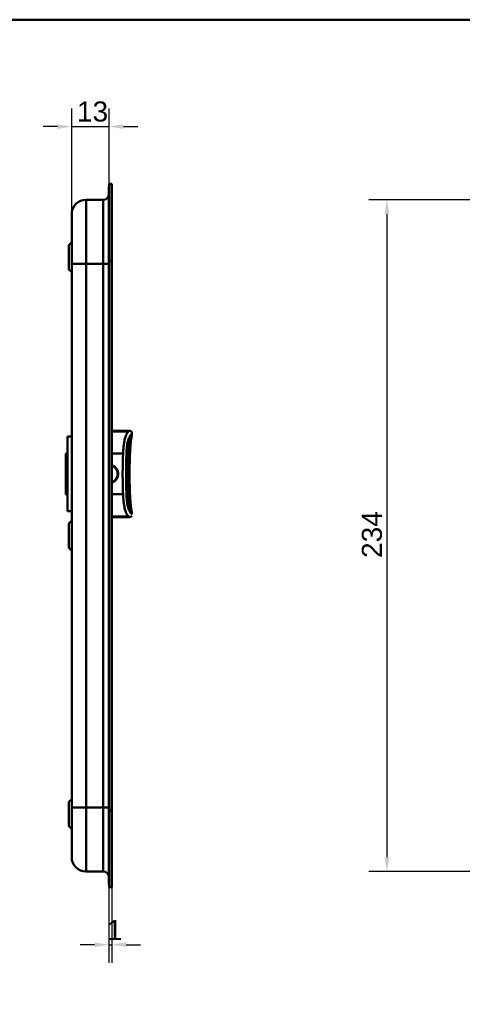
# Model space of a CAD drawing. Header units: millimetres. Extents: x 20 to 833, y 20 to 574.
# Tile 11 of 12: x 375 to 530, y 231 to 574. Entities that reach past the tile are written whole.
import ezdxf

# ---------------------------------------------------------------- set-up
doc = ezdxf.new("R2010")
doc.units = ezdxf.units.MM
doc.header["$LTSCALE"] = 2
for name, color, linetype, lineweight in [('Bemaßungen(DIN)', 7, 'Continuous', 25), ('Sichtbare Kanten(DIN)', 7, 'Continuous', 50), ('Sichtbare tangentiale Kanten(DIN)', 7, 'Continuous', 50), ('Skizziergeometrie(DIN)', 7, 'Continuous', 50)]:
    doc.layers.add(name, color=color, linetype=linetype, lineweight=lineweight)
doc.styles.add('STANDARD-DIN~0', font='arial.ttf')
doc.dimstyles.new('CAD-LAN', dxfattribs={"dimscale": 2, "dimtxt": 3.5, "dimasz": 2.5, "dimexe": 3.175, "dimexo": 0, "dimgap": 0.8, "dimtad": 1, "dimrnd": 1e-08, "dimtxsty": 'STANDARD-DIN~0', "dimcen": 0.09, "dimdle": 10, "dimclrd": 250, "dimclre": 250, "dimclrt": 250, "dimadec": 0, "dimazin": 2, "dimtfac": 1, "dimtmove": 0, "dimatfit": 3, "dimfxl": 1, "dimtolj": 1, "dimtzin": 0, "dimlwd": 25, "dimlwe": 25, "dimarcsym": 0})

# ---------------------------------------------------------------- blocks, each defined once
blk = doc.blocks.new('Ränder Standardrahmen')
at = {"layer": 'Skizziergeometrie(DIN)', "flags": 128}
blk.add_lwpolyline([(10, 10), (10, 287), (410, 287), (410, 10), (10, 10)], dxfattribs=at)
blk = doc.blocks.new('*D12')
at = {"layer": 'Bemaßungen(DIN)', "color": 250, "linetype": 'Continuous', "lineweight": 25, "true_color": 0x3f3f3f, "transparency": 16777216}
for p, q in [((571.39, 511.26), (497.04, 511.26)), ((503.39, 506.26), (503.39, 282.26)), ((571.39, 277.26), (497.04, 277.26))]:
    blk.add_line(p, q, dxfattribs=at)
at = {"layer": 'Bemaßungen(DIN)', "color": 250, "linetype": 'Continuous', "true_color": 0x3f3f3f, "transparency": 16777216}
for points in [[(502.56, 506.26), (504.22, 506.26), (503.39, 511.26)], [(502.56, 282.26), (504.22, 282.26), (503.39, 277.26)]]:
    blk.add_solid(points, dxfattribs=at)
at = {"layer": 'Defpoints', "color": 0, "linetype": 'Continuous', "transparency": 16777216}
for p in [(571.39, 511.26), (503.39, 277.26), (571.39, 277.26)]:
    blk.add_point(p, dxfattribs=at)
at = {"layer": 'Bemaßungen(DIN)', "color": 250, "linetype": 'Continuous', "lineweight": 25, "true_color": 0x3f3f3f, "transparency": 16777216, "insert": (494.64, 386.48), "char_height": 7, "attachment_point": 1, "rotation": 90, "style": 'STANDARD-DIN~0'}
blk.add_mtext('\\A1;234', dxfattribs=at)
blk = doc.blocks.new('*D21')
at = {"layer": 'Bemaßungen(DIN)', "color": 250, "linetype": 'Continuous', "lineweight": 25, "true_color": 0x3f3f3f, "transparency": 16777216}
for p, q in [((406.48, 272.76), (406.48, 245.41)), ((407.48, 271.76), (407.48, 245.41)), ((401.48, 251.76), (396.48, 251.76)), ((406.48, 251.76), (407.48, 251.76)), ((412.48, 251.76), (417.48, 251.76))]:
    blk.add_line(p, q, dxfattribs=at)
at = {"layer": 'Bemaßungen(DIN)', "color": 250, "linetype": 'Continuous', "true_color": 0x3f3f3f, "transparency": 16777216}
for points in [[(401.48, 252.6), (401.48, 250.93), (406.48, 251.76)], [(412.48, 252.6), (412.48, 250.93), (407.48, 251.76)]]:
    blk.add_solid(points, dxfattribs=at)
at = {"layer": 'Defpoints', "color": 0, "linetype": 'Continuous', "transparency": 16777216}
for p in [(406.48, 272.76), (407.48, 271.76), (407.48, 251.76)]:
    blk.add_point(p, dxfattribs=at)
at = {"layer": 'Bemaßungen(DIN)', "color": 250, "linetype": 'Continuous', "lineweight": 25, "true_color": 0x3f3f3f, "transparency": 16777216, "insert": (405.69, 260.39), "char_height": 7, "attachment_point": 1, "style": 'STANDARD-DIN~0'}
blk.add_mtext('\\A1;1', dxfattribs=at)
blk = doc.blocks.new('*D22')
at = {"layer": 'Bemaßungen(DIN)', "color": 250, "linetype": 'Continuous', "lineweight": 25, "true_color": 0x3f3f3f, "transparency": 16777216}
for p, q in [((393.48, 506.26), (393.48, 543.11)), ((406.51, 516.76), (406.51, 543.11)), ((388.48, 536.76), (383.48, 536.76)), ((393.48, 536.76), (406.51, 536.76)), ((411.51, 536.76), (416.51, 536.76))]:
    blk.add_line(p, q, dxfattribs=at)
at = {"layer": 'Bemaßungen(DIN)', "color": 250, "linetype": 'Continuous', "true_color": 0x3f3f3f, "transparency": 16777216}
for points in [[(388.48, 537.6), (388.48, 535.93), (393.48, 536.76)], [(411.51, 537.6), (411.51, 535.93), (406.51, 536.76)]]:
    blk.add_solid(points, dxfattribs=at)
at = {"layer": 'Defpoints', "color": 0, "linetype": 'Continuous', "transparency": 16777216}
for p in [(406.51, 536.76), (406.51, 516.76), (393.48, 506.26)]:
    blk.add_point(p, dxfattribs=at)
at = {"layer": 'Bemaßungen(DIN)', "color": 250, "linetype": 'Continuous', "lineweight": 25, "true_color": 0x3f3f3f, "transparency": 16777216, "insert": (395.31, 545.52), "char_height": 7, "attachment_point": 1, "style": 'STANDARD-DIN~0'}
blk.add_mtext('\\A1;13', dxfattribs=at)

msp = doc.modelspace()

# ---------------------------------------------------------------- linework, layer by layer
at = {"layer": 'Sichtbare Kanten(DIN)'}
for p, q in [((406.4788, 489.9781), (406.4788, 515.7626)), ((406.5088, 515.7626), (406.4788, 515.7626)), ((406.5088, 489.9781), (406.5088, 516.7626)), ((407.4788, 516.7626), (406.5088, 516.7626)), ((407.4788, 516.7626), (407.4788, 489.9781)), ((404.4788, 511.2624), (398.4788, 511.2624)), ((392.4788, 495.5124), (393.4788, 496.5124)), ((392.4788, 487.0124), (392.4788, 495.5124)), ((393.4788, 488.9781), (393.4788, 299.5467)), ((406.4788, 298.5467), (406.4788, 489.9781)), ((406.5088, 298.5468), (406.5088, 489.9781)), ((407.4788, 489.9781), (407.4788, 298.5468)), ((392.4788, 487.0124), (393.4788, 486.0124)), ((391.9788, 428.7624), (391.9788, 402.7624)), ((391.9788, 428.7624), (393.4788, 428.7624)), ((413.4882, 430.7593), (407.4788, 430.7593)), ((413.4883, 430.759), (413.4883, 430.759)), ((414.478, 429.7691), (414.478, 429.769)), ((414.4781, 429.3095), (414.4781, 429.3094)), ((414.4782, 429.7693), (414.4782, 429.3115)), ((413.1459, 425.8216), (413.1459, 425.8219)), ((391.4788, 422.7624), (391.9788, 423.2624)), ((391.4788, 422.7624), (391.4788, 408.7624)), ((391.4788, 408.7624), (391.9788, 408.2624)), ((413.1463, 405.694), (413.1462, 405.6944)), ((391.9788, 402.7624), (393.4788, 402.7624)), ((414.4782, 402.2068), (414.4782, 401.7492)), ((392.4788, 398.5124), (393.4788, 399.5124)), ((392.4788, 390.0124), (392.4788, 398.5124)), ((413.4883, 400.759), (407.4788, 400.759)), ((392.4788, 390.0124), (393.4788, 389.0124)), ((392.4788, 301.5124), (393.4788, 302.5124)), ((392.4788, 293.0124), (392.4788, 301.5124)), ((406.4788, 272.7623), (406.4788, 298.5467)), ((406.5088, 271.7623), (406.5088, 298.5468)), ((407.4788, 298.5468), (407.4788, 271.7623)), ((392.4788, 293.0124), (393.4788, 292.0124)), ((404.4788, 277.2624), (398.4788, 277.2624)), ((406.4788, 272.7623), (406.5088, 272.7623)), ((407.4788, 271.7623), (406.5088, 271.7623))]:
    msp.add_line(p, q, dxfattribs=at)
for points, degree in [([(393.4788, 506.2624), (393.4788, 509.0238), (395.7174, 511.2624), (398.4788, 511.2624)], 3), ([(406.4788, 513.2618), (406.4785, 512.1575), (405.5832, 511.2624), (404.4788, 511.2624)], 3), ([(413.4882, 430.7593), (413.4882, 430.7593), (413.4882, 430.7593), (413.4882, 430.7593), (413.4882, 430.7593), (413.4883, 430.7593)], 5), ([(414.4285, 428.9866), (414.4286, 428.9869), (414.4287, 428.9873), (414.4288, 428.9877), (414.4289, 428.988), (414.429, 428.9884)], 5), ([(414.4782, 429.7692), (414.4782, 429.7693), (414.4782, 429.7693), (414.4782, 429.7693), (414.4782, 429.7694), (414.4782, 429.7694)], 5), ([(414.4782, 429.3115), (414.4782, 429.3115), (414.4782, 429.3115), (414.4782, 429.3115), (414.4782, 429.3114), (414.4782, 429.3114)], 5), ([(413.929, 425.0623), (413.8666, 424.1579), (413.8134, 423.1708), (413.7693, 422.1173), (413.7344, 421.0136), (413.7086, 419.8758)], 5), ([(413.7084, 411.6503), (413.7342, 410.5084), (413.7693, 409.4007), (413.8135, 408.3436), (413.867, 407.3534), (413.9296, 406.4465)], 5), ([(414.429, 402.53), (414.4289, 402.5303), (414.4288, 402.5307), (414.4287, 402.531), (414.4286, 402.5314), (414.4285, 402.5318)], 5), ([(414.4781, 402.2087), (414.4781, 402.2087), (414.4781, 402.2087), (414.4781, 402.2086)], 3), ([(414.4782, 402.207), (414.4782, 402.2069), (414.4782, 402.2069), (414.4782, 402.2069), (414.4782, 402.2068), (414.4782, 402.2068)], 5), ([(408.2697, 400.759), (408.2048, 400.759), (408.1393, 400.759), (408.0733, 400.759), (408.0067, 400.759), (407.9396, 400.759)], 5), ([(413.4881, 400.7591), (413.4881, 400.7591), (413.488, 400.7591), (413.488, 400.7591)], 3), ([(413.9667, 400.7907), (413.5823, 400.7057), (413.6479, 400.7579), (413.4933, 400.759)], 3), ([(398.4788, 277.2624), (395.7174, 277.2624), (393.4788, 279.501), (393.4788, 282.2624)], 3), ([(406.4788, 275.2624), (406.4788, 276.367), (405.5834, 277.2624), (404.4788, 277.2624)], 3)]:
    msp.add_open_spline(points, degree=degree, dxfattribs=at)
for points, knots in [([(393.4788, 506.2624), (393.4788, 506.2624), (393.4788, 506.2624), (393.4788, 506.2624), (393.4788, 506.2624), (393.4788, 506.2621), (393.4788, 506.2531), (393.4788, 506.2484), (393.4788, 506.2412), (393.4788, 506.2305), (393.4788, 506.22), (393.4788, 506.2065), (393.4788, 506.188), (393.4788, 506.1876), (393.4788, 506.1872), (393.4788, 506.1867), (393.4788, 506.1491), (393.4788, 506.0949), (393.4788, 506.0165), (393.4788, 506.0154), (393.4788, 506.0142), (393.4788, 506.013), (393.4788, 505.9333), (393.4788, 505.8296), (393.4788, 505.6955), (393.4788, 505.6943), (393.4788, 505.6931), (393.4788, 505.6919), (393.4788, 505.5558), (393.4788, 505.3881), (393.4788, 505.1882), (393.4788, 505.1871), (393.4788, 505.1859), (393.4788, 505.1847), (393.4788, 504.9828), (393.4788, 504.7443), (393.4788, 504.4722), (393.4788, 504.2008), (393.4788, 503.8924), (393.4788, 503.551), (393.4788, 503.2105), (393.4788, 502.8338), (393.4788, 502.4271), (393.4788, 502.022), (393.4788, 501.5822), (393.4788, 501.1172), (393.4788, 500.6531), (393.4788, 500.158), (393.4788, 499.6424), (393.4788, 499.1296), (393.4788, 498.5901), (393.4788, 498.0377), (393.4788, 497.4855), (393.4788, 496.9121), (393.4788, 496.3319), (393.4788, 496.3277), (393.4788, 496.3234), (393.4788, 496.3191), (393.4788, 495.7398), (393.4788, 495.1478), (393.4788, 494.5533), (393.4788, 494.5447), (393.4788, 494.5362), (393.4788, 494.5276), (393.4788, 493.9299), (393.4788, 493.3275), (393.4788, 492.7013), (393.4788, 492.6939), (393.4788, 492.6865), (393.4788, 492.6791), (393.4788, 492.3677), (393.4788, 492.0659), (393.4788, 491.757), (393.4788, 491.4393), (393.4788, 491.1233), (393.4788, 490.808), (393.4788, 490.1963), (393.4788, 489.5864), (393.4788, 488.9781)], [0, 0, 0, 0, 0.00753249, 0.00753249, 0.00753249, 0.18362067, 0.18362067, 0.18362067, 0.27627876, 0.27627876, 0.27627876, 0.36651363, 0.36651363, 0.36651363, 0.36862725, 0.36862725, 0.36862725, 0.55006328, 0.55006328, 0.55006328, 0.55279107, 0.55279107, 0.55279107, 0.73546439, 0.73546439, 0.73546439, 0.73708859, 0.73708859, 0.73708859, 0.92172424, 0.92172424, 0.92172424, 0.92280363, 0.92280363, 0.92280363, 1.10897725, 1.10897725, 1.10897725, 1.29469292, 1.29469292, 1.29469292, 1.47991699, 1.47991699, 1.47991699, 1.6643958, 1.6643958, 1.6643958, 1.84853346, 1.84853346, 1.84853346, 2.0316816, 2.0316816, 2.0316816, 2.21476132, 2.21476132, 2.21476132, 2.21610645, 2.21610645, 2.21610645, 2.39887009, 2.39887009, 2.39887009, 2.40151066, 2.40151066, 2.40151066, 2.58520671, 2.58520671, 2.58520671, 2.58737396, 2.58737396, 2.58737396, 2.67888501, 2.67888501, 2.67888501, 2.77299805, 2.77299805, 2.77299805, 2.95556161, 2.95556161, 2.95556161, 2.95556161]), ([(413.4883, 430.7592), (413.4898, 430.7592), (413.4914, 430.7592), (413.4961, 430.7592), (413.4993, 430.7592), (413.5106, 430.7592), (413.5188, 430.7592), (413.5707, 430.7592), (413.6145, 430.759), (413.7165, 430.7566), (413.7749, 430.7538), (413.9022, 430.7409), (413.9715, 430.7294), (414.0896, 430.694), (414.14, 430.6733), (414.2366, 430.6157), (414.2828, 430.5766), (414.348, 430.4969), (414.3715, 430.4587), (414.4279, 430.34), (414.4486, 430.253), (414.4658, 430.1293), (414.4694, 430.0915), (414.4737, 430.0279), (414.4749, 430.0014), (414.4766, 429.9524), (414.4771, 429.9296), (414.4778, 429.8901), (414.4779, 429.8726), (414.4781, 429.836), (414.4782, 429.8162), (414.4782, 429.7849), (414.4782, 429.7771), (414.4782, 429.7692)], [0, 0, 0, 0, 0.000472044, 0.000472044, 0.001416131, 0.001416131, 0.003875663, 0.003875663, 0.016994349, 0.016994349, 0.034501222, 0.034501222, 0.055378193, 0.055378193, 0.071482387, 0.071482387, 0.089111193, 0.089111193, 0.102371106, 0.102371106, 0.128550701, 0.128550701, 0.139889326, 0.139889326, 0.147933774, 0.147933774, 0.155739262, 0.155739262, 0.163292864, 0.163292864, 0.171074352, 0.171074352, 0.173460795, 0.173460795, 0.173460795, 0.173460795]), ([(414.4285, 428.9865), (414.392, 428.8591), (414.3496, 428.6826), (414.2709, 428.2785), (414.2338, 428.0541), (414.1511, 427.48), (414.1082, 427.1163), (414.037, 426.4218), (414.0074, 426.0899), (413.9677, 425.5957), (413.9554, 425.4335), (413.9379, 425.1901), (413.9321, 425.1082), (413.9236, 424.9835), (413.9206, 424.9401), (413.9135, 424.8326), (413.9093, 424.7686), (413.9024, 424.6612), (413.8995, 424.6154), (413.8963, 424.5645), (413.8956, 424.5526), (413.8946, 424.5365), (413.8943, 424.531), (413.894, 424.5259), (413.8939, 424.5248), (413.8939, 424.5247), (413.8939, 424.5247), (413.8939, 424.5247)], [0, 0, 0, 0, 0.089020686, 0.089020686, 0.172616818, 0.172616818, 0.294063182, 0.294063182, 0.401816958, 0.401816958, 0.454378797, 0.454378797, 0.481143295, 0.481143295, 0.495496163, 0.495496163, 0.517039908, 0.517039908, 0.533255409, 0.533255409, 0.538652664, 0.538652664, 0.542427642, 0.542427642, 0.544635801, 0.544635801, 0.544787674, 0.544787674, 0.544787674, 0.544787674]), ([(414.4782, 429.3114), (414.4782, 429.3107), (414.4782, 429.3101), (414.4782, 429.3088), (414.4782, 429.308), (414.4782, 429.3064), (414.4782, 429.3056), (414.4782, 429.3035), (414.4782, 429.3023), (414.4782, 429.2991), (414.4782, 429.2974), (414.4782, 429.2919), (414.4782, 429.2889), (414.4781, 429.278), (414.4781, 429.2718), (414.4778, 429.2491), (414.4774, 429.2377), (414.4759, 429.2043), (414.4755, 429.2034), (414.4736, 429.1825), (414.4721, 429.1625), (414.4627, 429.1135), (414.4595, 429.0988), (414.4529, 429.0729), (414.4509, 429.0654), (414.4472, 429.0517), (414.446, 429.0477), (414.4436, 429.0389), (414.4424, 429.0348), (414.4399, 429.0261), (414.4391, 429.0234), (414.4378, 429.0189), (414.4376, 429.018), (414.4371, 429.0163), (414.4368, 429.0155), (414.4364, 429.0141), (414.4362, 429.0134), (414.4357, 429.0117), (414.4354, 429.0106), (414.4348, 429.0086), (414.4346, 429.0077), (414.434, 429.0056), (414.4337, 429.0046), (414.433, 429.0022), (414.4326, 429.0009), (414.4317, 428.9977), (414.4312, 428.9959), (414.4301, 428.9921), (414.4295, 428.9901), (414.429, 428.9884)], [0, 0, 0, 0, 0.00020178, 0.00020178, 0.000455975, 0.000455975, 0.000827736, 0.000827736, 0.001462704, 0.001462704, 0.002724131, 0.002724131, 0.005705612, 0.005705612, 0.014449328, 0.014449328, 0.04068388, 0.04068388, 0.119369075, 0.119369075, 0.221271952, 0.221271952, 0.259473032, 0.259473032, 0.2738002, 0.2738002, 0.279174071, 0.279174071, 0.283215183, 0.283215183, 0.284717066, 0.284717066, 0.285041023, 0.285041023, 0.285316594, 0.285316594, 0.285514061, 0.285514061, 0.285846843, 0.285846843, 0.286166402, 0.286166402, 0.286565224, 0.286565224, 0.287160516, 0.287160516, 0.288188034, 0.288188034, 0.289595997, 0.289595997, 0.289595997, 0.289595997]), ([(413.1518, 425.8601), (413.1518, 425.8601), (413.1518, 425.86), (413.1518, 425.8598), (413.1517, 425.8594), (413.1515, 425.8577), (413.1512, 425.8557), (413.1505, 425.8518), (413.1502, 425.8496), (413.1489, 425.841), (413.1478, 425.8342), (413.1436, 425.8069), (413.1404, 425.7859), (413.1278, 425.7011), (413.1185, 425.6359), (413.0825, 425.3733), (413.0584, 425.1705), (412.9839, 424.4494), (412.9497, 423.9185), (412.8704, 422.3347), (412.8344, 421.2774), (412.7203, 417.0476), (412.725, 413.8689), (412.869, 409.2205), (412.8999, 407.7057), (413.084, 406.1376), (413.1026, 405.9945), (413.1298, 405.8034), (413.1375, 405.7517), (413.1465, 405.6928), (413.1479, 405.6835), (413.1498, 405.6712), (413.1503, 405.6679), (413.1512, 405.6623), (413.1516, 405.6599), (413.1519, 405.6575), (413.152, 405.6572), (413.1521, 405.6565), (413.1522, 405.6562), (413.1522, 405.6559), (413.1522, 405.6558), (413.1522, 405.6558)], [0.00402123, 0.00402123, 0.00402123, 0.00402123, 0.00410741, 0.00410741, 0.00428963, 0.00428963, 0.00501987, 0.00501987, 0.00579493, 0.00579493, 0.00812069, 0.00812069, 0.01509543, 0.01509543, 0.03601914, 0.03601914, 0.09887473, 0.09887473, 0.25781484, 0.25781484, 0.57513143, 0.57513143, 1.52747261, 1.52747261, 1.9707272, 1.9707272, 2.01564896, 2.01564896, 2.03236834, 2.03236834, 2.03550235, 2.03550235, 2.03667774, 2.03667774, 2.03756149, 2.03756149, 2.03772734, 2.03772734, 2.03790801, 2.03790801, 2.03799831, 2.03799831, 2.03799831, 2.03799831]), ([(407.4788, 412.934), (407.529, 412.9517), (407.5788, 412.9707), (407.6279, 412.9911), (407.678, 413.0118), (407.7274, 413.0339), (407.7761, 413.0572), (407.9043, 413.1187), (408.0279, 413.1894), (408.146, 413.2685), (408.3089, 413.3775), (408.4612, 413.5024), (408.6, 413.641), (408.6778, 413.7187), (408.7514, 413.8006), (408.8202, 413.8865), (408.8741, 413.9538), (408.9251, 414.0234), (408.9729, 414.0952), (409.0819, 414.2585), (409.1749, 414.4327), (409.2502, 414.6142), (409.3152, 414.7709), (409.3671, 414.9331), (409.4046, 415.0985), (409.4105, 415.1246), (409.4161, 415.1507), (409.4213, 415.177), (409.4595, 415.3695), (409.4787, 415.5659), (409.4787, 415.7623), (409.4787, 415.9587), (409.4596, 416.1551), (409.4213, 416.3477), (409.415, 416.3795), (409.4081, 416.4113), (409.4008, 416.443), (409.3636, 416.6026), (409.3131, 416.759), (409.2503, 416.9105), (409.175, 417.092), (409.082, 417.2662), (408.973, 417.4295), (408.9231, 417.5044), (408.8698, 417.577), (408.8133, 417.647), (408.7465, 417.7297), (408.6753, 417.8087), (408.6001, 417.8838), (408.4613, 418.0223), (408.309, 418.1472), (408.1461, 418.2563), (408.0252, 418.3373), (407.8984, 418.4095), (407.7668, 418.4721), (407.7211, 418.4938), (407.6749, 418.5144), (407.6281, 418.5337), (407.5789, 418.5541), (407.5291, 418.5732), (407.4788, 418.5909)], [0.106309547, 0.106309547, 0.106309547, 0.106309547, 0.1229601, 0.1229601, 0.1229601, 0.139902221, 0.139902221, 0.139902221, 0.184440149, 0.184440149, 0.184440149, 0.245920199, 0.245920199, 0.245920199, 0.280395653, 0.280395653, 0.280395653, 0.307400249, 0.307400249, 0.307400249, 0.368880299, 0.368880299, 0.368880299, 0.421989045, 0.421989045, 0.421989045, 0.430360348, 0.430360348, 0.430360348, 0.491840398, 0.491840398, 0.491840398, 0.553320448, 0.553320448, 0.553320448, 0.563502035, 0.563502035, 0.563502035, 0.614800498, 0.614800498, 0.614800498, 0.676280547, 0.676280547, 0.676280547, 0.704459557, 0.704459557, 0.704459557, 0.737760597, 0.737760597, 0.737760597, 0.799240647, 0.799240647, 0.799240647, 0.844871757, 0.844871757, 0.844871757, 0.860720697, 0.860720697, 0.860720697, 0.877384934, 0.877384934, 0.877384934, 0.877384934]), ([(413.7086, 419.8758), (413.7086, 419.8758), (413.7086, 419.875), (413.7085, 419.8721), (413.7085, 419.87), (413.7083, 419.8643), (413.7082, 419.8605), (413.708, 419.8506), (413.7079, 419.8439), (413.7075, 419.8252), (413.7072, 419.8126), (413.7063, 419.7745), (413.7057, 419.7481), (413.7038, 419.6598), (413.7025, 419.5966), (413.6975, 419.3543), (413.6941, 419.1731), (413.6815, 418.4492), (413.6745, 417.9041), (413.6562, 415.7252), (413.6632, 414.0835), (413.6946, 412.3194), (413.6972, 412.1833), (413.7013, 411.9795), (413.7027, 411.9109), (413.7049, 411.8087), (413.7057, 411.774), (413.7068, 411.723), (413.7072, 411.7055), (413.7077, 411.6807), (413.7079, 411.6722), (413.7082, 411.6611), (413.7083, 411.6575), (413.7084, 411.6535), (413.7084, 411.6523), (413.7084, 411.6507), (413.7084, 411.6503), (413.7084, 411.6503)], [0, 0, 0, 0, 0.001421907, 0.001421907, 0.002828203, 0.002828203, 0.004526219, 0.004526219, 0.007016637, 0.007016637, 0.011242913, 0.011242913, 0.019556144, 0.019556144, 0.038823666, 0.038823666, 0.093346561, 0.093346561, 0.256789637, 0.256789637, 0.74725426, 0.74725426, 0.788288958, 0.788288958, 0.80914553, 0.80914553, 0.819923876, 0.819923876, 0.8256601, 0.8256601, 0.828842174, 0.828842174, 0.830657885, 0.830657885, 0.83166443, 0.83166443, 0.832723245, 0.832723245, 0.832723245, 0.832723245]), ([(413.8943, 406.9872), (413.8943, 406.9872), (413.8943, 406.987), (413.8944, 406.9857), (413.8945, 406.9833), (413.895, 406.9759), (413.8953, 406.9706), (413.8962, 406.9558), (413.8969, 406.9454), (413.8988, 406.9156), (413.9001, 406.8947), (413.9039, 406.8334), (413.9067, 406.7909), (413.9168, 406.6346), (413.9248, 406.5164), (413.9579, 406.0425), (413.9859, 405.6807), (414.0639, 404.8043), (414.1184, 404.2868), (414.2198, 403.5536), (414.2587, 403.3095), (414.3428, 402.8651), (414.3891, 402.6695), (414.4285, 402.5318)], [0.071185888, 0.071185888, 0.071185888, 0.071185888, 0.072092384, 0.072092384, 0.074875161, 0.074875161, 0.078088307, 0.078088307, 0.082763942, 0.082763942, 0.090743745, 0.090743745, 0.105528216, 0.105528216, 0.144413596, 0.144413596, 0.260897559, 0.260897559, 0.42984584, 0.42984584, 0.519003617, 0.519003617, 0.615158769, 0.615158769, 0.615158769, 0.615158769]), ([(414.429, 402.53), (414.43, 402.5266), (414.431, 402.5229), (414.4331, 402.5158), (414.4335, 402.5142), (414.4344, 402.5114), (414.4347, 402.5103), (414.4352, 402.5084), (414.4354, 402.5078), (414.4359, 402.506), (414.4362, 402.5049), (414.4368, 402.5029), (414.4371, 402.5019), (414.4377, 402.4999), (414.438, 402.4989), (414.4386, 402.4966), (414.439, 402.4953), (414.4399, 402.4923), (414.4404, 402.4906), (414.4417, 402.486), (414.4424, 402.4836), (414.4445, 402.4761), (414.4457, 402.472), (414.4496, 402.4578), (414.4516, 402.4503), (414.4589, 402.422), (414.4624, 402.4064), (414.4734, 402.3488), (414.4742, 402.33), (414.4756, 402.3124), (414.476, 402.3085), (414.4769, 402.2909), (414.4773, 402.2829), (414.4778, 402.2649), (414.4779, 402.2579), (414.4781, 402.2452), (414.4781, 402.2406), (414.4782, 402.2322), (414.4782, 402.2291), (414.4782, 402.2235), (414.4782, 402.2214), (414.4782, 402.2176), (414.4782, 402.2161), (414.4782, 402.2135), (414.4782, 402.2124), (414.4782, 402.2107), (414.4782, 402.21), (414.4782, 402.2086), (414.4782, 402.2078), (414.4782, 402.207)], [0, 0, 0, 0, 0.002661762, 0.002661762, 0.00332011, 0.00332011, 0.003703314, 0.003703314, 0.003916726, 0.003916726, 0.004252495, 0.004252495, 0.00457083, 0.00457083, 0.004965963, 0.004965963, 0.005553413, 0.005553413, 0.006563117, 0.006563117, 0.008574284, 0.008574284, 0.013302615, 0.013302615, 0.026969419, 0.026969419, 0.067936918, 0.067936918, 0.190906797, 0.190906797, 0.23943833, 0.23943833, 0.263850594, 0.263850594, 0.276194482, 0.276194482, 0.282429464, 0.282429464, 0.285591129, 0.285591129, 0.287212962, 0.287212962, 0.28806085, 0.28806085, 0.288512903, 0.288512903, 0.288754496, 0.288754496, 0.28900897, 0.28900897, 0.28900897, 0.28900897]), ([(409.1568, 400.759), (409.1568, 400.759), (409.1568, 400.759), (409.1567, 400.759), (409.1566, 400.759), (409.1561, 400.759), (409.1557, 400.759), (409.1547, 400.759), (409.1542, 400.759), (409.1521, 400.759), (409.1505, 400.759), (409.1447, 400.759), (409.1405, 400.759), (409.1134, 400.759), (409.0902, 400.759), (408.9425, 400.759), (408.8137, 400.759), (408.5931, 400.759), (408.5033, 400.759), (408.3806, 400.759), (408.3498, 400.759), (408.3079, 400.759), (408.2974, 400.759), (408.2831, 400.759), (408.2795, 400.759), (408.2746, 400.759), (408.2733, 400.759), (408.2716, 400.759), (408.2712, 400.759), (408.2706, 400.759), (408.2704, 400.759), (408.27, 400.759), (408.2698, 400.759), (408.2697, 400.759)], [0, 0, 0, 0, 0.000031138, 0.000031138, 0.00007257, 0.00007257, 0.000293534, 0.000293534, 0.000588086, 0.000588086, 0.001373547, 0.001373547, 0.003468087, 0.003468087, 0.014639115, 0.014639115, 0.07423574, 0.07423574, 0.113962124, 0.113962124, 0.127202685, 0.127202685, 0.131616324, 0.131616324, 0.133087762, 0.133087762, 0.13357844, 0.13357844, 0.133742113, 0.133742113, 0.133804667, 0.133804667, 0.133854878, 0.133854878, 0.133854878, 0.133854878]), ([(410.3723, 400.759), (410.2102, 400.759), (410.0373, 400.759), (409.6336, 400.759), (409.3889, 400.759), (409.1568, 400.759)], [2.435878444, 2.435878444, 2.435878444, 2.435878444, 2.534088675, 2.534088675, 2.651138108, 2.651138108, 2.651138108, 2.651138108]), ([(411.7029, 400.759), (411.6126, 400.759), (411.5158, 400.759), (411.3115, 400.759), (411.2044, 400.759), (411.0904, 400.759)], [2.104716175, 2.104716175, 2.104716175, 2.104716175, 2.190432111, 2.190432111, 2.275288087, 2.275288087, 2.275288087, 2.275288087]), ([(414.4279, 401.1975), (414.4279, 401.1975), (414.4271, 401.1949), (414.4186, 401.1677), (414.4074, 401.1011), (414.3049, 400.9669), (414.2713, 400.9289), (414.1543, 400.85), (414.0837, 400.8068), (413.8585, 400.7724), (413.8052, 400.7666), (413.6992, 400.7613), (413.6583, 400.7601), (413.5882, 400.7592), (413.5631, 400.7591), (413.5211, 400.759), (413.5046, 400.759), (413.4882, 400.759)], [0.404439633, 0.404439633, 0.404439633, 0.404439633, 0.481383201, 0.481383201, 0.878202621, 0.878202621, 1.010485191, 1.010485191, 1.13840511, 1.13840511, 1.170240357, 1.170240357, 1.186230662, 1.186230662, 1.194164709, 1.194164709, 1.199096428, 1.199096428, 1.199096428, 1.199096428]), ([(413.4882, 400.7591), (413.5134, 400.7591), (413.5388, 400.7591), (413.5872, 400.7593), (413.6106, 400.7595), (413.6595, 400.7603), (413.6845, 400.761), (413.7404, 400.7632), (413.7695, 400.7649), (413.8378, 400.7704), (413.8728, 400.7746), (413.9581, 400.7876), (413.9991, 400.7975), (414.1016, 400.8275), (414.1431, 400.8481), (414.2503, 400.9087), (414.2738, 400.9373), (414.3343, 400.9987), (414.2963, 400.9424), (414.1592, 400.8552), (414.1055, 400.8277), (413.9839, 400.7935), (413.9368, 400.7832), (413.8415, 400.7709), (413.8057, 400.7673), (413.7357, 400.763), (413.7094, 400.7618), (413.6587, 400.7603), (413.6395, 400.7599), (413.6026, 400.7594), (413.5884, 400.7593), (413.5615, 400.7591), (413.5509, 400.7591), (413.5319, 400.7591), (413.5244, 400.7591), (413.5121, 400.759), (413.5076, 400.759), (413.4981, 400.759), (413.4932, 400.759), (413.4883, 400.759)], [0, 0, 0, 0, 0.00756135, 0.00756135, 0.0152672, 0.0152672, 0.02494811, 0.02494811, 0.03901987, 0.03901987, 0.06192035, 0.06192035, 0.10313334, 0.10313334, 0.18561829, 0.18561829, 0.37962238, 0.37962238, 0.95794488, 0.95794488, 1.20064697, 1.20064697, 1.32289593, 1.32289593, 1.38467801, 1.38467801, 1.4161368, 1.4161368, 1.43239023, 1.43239023, 1.44099768, 1.44099768, 1.44570695, 1.44570695, 1.44833299, 1.44833299, 1.44976142, 1.44976142, 1.45123932, 1.45123932, 1.45123932, 1.45123932]), ([(393.4788, 299.5467), (393.4788, 299.3059), (393.4788, 299.065), (393.4788, 298.8241), (393.4788, 298.6764), (393.4788, 298.5288), (393.4788, 298.3812), (393.4788, 298.3074), (393.4788, 298.2335), (393.4788, 298.1597), (393.4788, 298.0859), (393.4788, 298.0121), (393.4788, 297.9383), (393.4788, 297.8645), (393.4788, 297.7907), (393.4788, 297.7169), (393.4788, 297.4044), (393.4788, 297.0908), (393.4788, 296.7712), (393.4788, 296.459), (393.4788, 296.1572), (393.4788, 295.8457), (393.4788, 295.8383), (393.4788, 295.831), (393.4788, 295.8236), (393.4788, 295.1974), (393.4788, 294.595), (393.4788, 293.9973), (393.4788, 293.9887), (393.4788, 293.9801), (393.4788, 293.9715), (393.4788, 293.377), (393.4788, 292.785), (393.4788, 292.2057), (393.4788, 292.2015), (393.4788, 292.1972), (393.4788, 292.1929), (393.4788, 291.6128), (393.4788, 291.0394), (393.4788, 290.4872), (393.4788, 289.9347), (393.4788, 289.3952), (393.4788, 288.8824), (393.4788, 288.3676), (393.4788, 287.873), (393.4788, 287.4095), (393.4788, 286.9438), (393.4788, 286.5035), (393.4788, 286.0976), (393.4788, 285.6907), (393.4788, 285.3143), (393.4788, 284.9739), (393.4788, 284.6326), (393.4788, 284.324), (393.4788, 284.0526), (393.4788, 283.7805), (393.4788, 283.5421), (393.4788, 283.3401), (393.4788, 283.339), (393.4788, 283.3378), (393.4788, 283.3366), (393.4788, 283.1367), (393.4788, 282.9691), (393.4788, 282.833), (393.4788, 282.8318), (393.4788, 282.8306), (393.4788, 282.8294), (393.4788, 282.6953), (393.4788, 282.5916), (393.4788, 282.5119), (393.4788, 282.5107), (393.4788, 282.5095), (393.4788, 282.5083), (393.4788, 282.4299), (393.4788, 282.3758), (393.4788, 282.3382), (393.4788, 282.3377), (393.4788, 282.3373), (393.4788, 282.3368), (393.4788, 282.3184), (393.4788, 282.3049), (393.4788, 282.2945), (393.4788, 282.2837), (393.4788, 282.2765), (393.4788, 282.2717), (393.4788, 282.2635), (393.4788, 282.2624), (393.4788, 282.2624)], [0, 0, 0, 0, 0.07226266, 0.07226266, 0.07226266, 0.11656523, 0.11656523, 0.11656523, 0.13871652, 0.13871652, 0.13871652, 0.16086781, 0.16086781, 0.16086781, 0.18301126, 0.18301126, 0.18301126, 0.27669778, 0.27669778, 0.27669778, 0.3682092, 0.3682092, 0.3682092, 0.37037646, 0.37037646, 0.37037646, 0.55407306, 0.55407306, 0.55407306, 0.55671363, 0.55671363, 0.55671363, 0.73947785, 0.73947785, 0.73947785, 0.74082296, 0.74082296, 0.74082296, 0.92390342, 0.92390342, 0.92390342, 1.10705238, 1.10705238, 1.10705238, 1.29091494, 1.29091494, 1.29091494, 1.47567036, 1.47567036, 1.47567036, 1.66089483, 1.66089483, 1.66089483, 1.84661085, 1.84661085, 1.84661085, 2.03278499, 2.03278499, 2.03278499, 2.03386442, 2.03386442, 2.03386442, 2.21850073, 2.21850073, 2.21850073, 2.22012502, 2.22012502, 2.22012502, 2.40279916, 2.40279916, 2.40279916, 2.40552713, 2.40552713, 2.40552713, 2.58696442, 2.58696442, 2.58696442, 2.58907823, 2.58907823, 2.58907823, 2.67931386, 2.67931386, 2.67931386, 2.7720228, 2.7720228, 2.7720228, 2.93108265, 2.93108265, 2.93108265, 2.93108265])]:
    msp.add_open_spline(points, degree=3, knots=knots, dxfattribs=at)
at = {"layer": 'Sichtbare tangentiale Kanten(DIN)'}
for p, q in [((398.4788, 511.2624), (398.4788, 488.9781)), ((404.4788, 488.9781), (404.4788, 511.2624)), ((398.4788, 488.9781), (398.4788, 299.5468)), ((404.4788, 488.9781), (398.4788, 488.9781)), ((404.4788, 299.5468), (404.4788, 488.9781)), ((406.5088, 489.9781), (406.4788, 489.9781)), ((407.4788, 489.9781), (406.5088, 489.9781)), ((407.4788, 430.5927), (413.3716, 430.5927)), ((414.3673, 429.1467), (414.3661, 429.6057)), ((407.4788, 422.8389), (411.4058, 422.8389)), ((412.8392, 422.8389), (412.5834, 422.8389)), ((407.4788, 408.6795), (411.4058, 408.6795)), ((412.8392, 408.6795), (412.5834, 408.6795)), ((414.3673, 402.3716), (414.3661, 401.9127)), ((407.4788, 400.9256), (413.3716, 400.9256)), ((398.4788, 299.5468), (404.4788, 299.5468)), ((398.4788, 299.5467), (398.4788, 277.2624)), ((404.4788, 277.2624), (404.4788, 299.5468)), ((406.5088, 298.5467), (406.4788, 298.5467)), ((407.4788, 298.5468), (406.5088, 298.5468))]:
    msp.add_line(p, q, dxfattribs=at)
for centre, major_axis, ratio, start_param, end_param in [((415.341, 405.335), (-0.6762, 24.0762), 0.06984614, 0.21434675, 0.60148597), ((415.3375, 426.1279), (-0.6729, -24.0208), 0.0699032, 5.68098076, 6.06859583)]:
    msp.add_ellipse(centre, major_axis=major_axis, ratio=ratio, start_param=start_param, end_param=end_param, dxfattribs=at)
for points, degree in [([(398.4788, 488.9781), (395.7174, 488.9781), (393.4788, 488.9781), (393.4788, 488.9781)], 3), ([(406.4788, 488.9781), (406.4788, 488.9781), (405.5834, 488.9781), (404.4788, 488.9781)], 3), ([(412.8977, 422.8389), (412.9216, 422.8389), (413.0139, 422.8389), (413.1431, 422.8389), (413.2777, 422.8389), (413.3862, 422.8389)], 5), ([(413.3862, 408.6795), (413.253, 411.5091), (413.2106, 414.343), (413.2108, 417.1754), (413.253, 420.0092), (413.3862, 422.8389)], 5), ([(413.3862, 422.8389), (413.4178, 423.5038), (413.4478, 424.0793), (413.5246, 424.592), (413.6271, 424.9607), (413.7195, 425.1652), (413.7821, 425.1573), (413.8319, 425.1591)], 7), ([(413.8318, 425.159), (413.606, 422.0842), (413.4931, 417.9817), (413.4931, 413.5367), (413.606, 409.4342), (413.8319, 406.3593)], 5), ([(412.8977, 408.6795), (412.9216, 408.6795), (413.0139, 408.6795), (413.1431, 408.6795), (413.2777, 408.6795), (413.3862, 408.6795)], 5), ([(413.3862, 408.6795), (413.4178, 408.0147), (413.4479, 407.4384), (413.5244, 406.9275), (413.6273, 406.5564), (413.7194, 406.3533), (413.7822, 406.3607), (413.8319, 406.3593)], 7), ([(398.4788, 299.5467), (395.7174, 299.5467), (393.4788, 299.5467), (393.4788, 299.5467)], 3), ([(406.4788, 299.5468), (406.4786, 299.5468), (405.5833, 299.5468), (404.4788, 299.5468)], 3)]:
    msp.add_open_spline(points, degree=degree, dxfattribs=at)
for points, degree, knots in [([(413.3717, 430.5927), (413.3374, 430.5683), (413.2926, 430.5423), (413.2332, 430.495), (413.1738, 430.4476), (413.0995, 430.379), (413.0089, 430.2673), (412.9183, 430.1555), (412.8112, 429.9998), (412.6929, 429.781), (412.5746, 429.5622), (412.4452, 429.2795), (412.3161, 428.9244), (412.1869, 428.5694), (412.0587, 428.1409), (411.9463, 427.6625), (411.834, 427.1842), (411.7382, 426.6587), (411.664, 426.125), (411.5897, 425.5913), (411.5365, 425.05), (411.4971, 424.5121), (411.4576, 423.9742), (411.4316, 423.4407), (411.4089, 422.9117), (411.4079, 422.8875), (411.4069, 422.8633), (411.4058, 422.8391)], 3, [0.71828224, 0.71828224, 0.71828224, 0.71828224, 0.8785131, 0.8785131, 0.8785131, 1.03883948, 1.03883948, 1.03883948, 1.19916586, 1.19916586, 1.19916586, 1.35949224, 1.35949224, 1.35949224, 1.51981862, 1.51981862, 1.51981862, 1.680145, 1.680145, 1.680145, 1.84047137, 1.84047137, 1.84047137, 2.00079775, 2.00079775, 2.00079775, 2.00813909, 2.00813909, 2.00813909, 2.00813909]), ([(412.5834, 422.8389), (412.6057, 423.3581), (412.6309, 423.8653), (412.6672, 424.3548), (412.7035, 424.8454), (412.7512, 425.3202), (412.8154, 425.7737), (412.8796, 426.2272), (412.9606, 426.6591), (413.0556, 427.051), (413.1505, 427.4429), (413.2591, 427.7937), (413.371, 428.0921), (413.4828, 428.3904), (413.5976, 428.6364), (413.7053, 428.832), (413.8129, 429.0275), (413.9132, 429.1729), (413.9999, 429.2793), (414.0865, 429.3857), (414.1597, 429.4536), (414.2191, 429.5011), (414.2786, 429.5487), (414.3246, 429.5762), (414.3599, 429.6012), (414.362, 429.6027), (414.364, 429.6042), (414.366, 429.6056)], 3, [0, 0, 0, 0, 0.15997103, 0.15997103, 0.15997103, 0.32029741, 0.32029741, 0.32029741, 0.48062379, 0.48062379, 0.48062379, 0.64095017, 0.64095017, 0.64095017, 0.80127655, 0.80127655, 0.80127655, 0.96160293, 0.96160293, 0.96160293, 1.1219293, 1.1219293, 1.1219293, 1.28225568, 1.28225568, 1.28225568, 1.2916213, 1.2916213, 1.2916213, 1.2916213]), ([(414.3673, 429.1467), (414.3673, 429.1467), (414.3499, 429.1336), (414.3103, 429.1057), (414.2345, 429.0547), (414.0972, 428.9316), (413.8467, 428.5697), (413.5391, 427.8765), (413.2353, 426.8133), (413.0164, 425.5128), (412.9193, 424.4455), (412.8751, 423.6389), (412.8507, 423.1061), (412.8392, 422.8389)], 5, [0, 0, 0, 0, 0, 0, 0.00044895, 0.13330365, 0.26615835, 0.39901306, 0.53186776, 0.66472246, 0.79757716, 0.93043187, 1.06447055, 1.06447055, 1.06447055, 1.06447055, 1.06447055, 1.06447055]), ([(413.1459, 425.8219), (413.171, 425.9848), (413.2376, 426.3817), (413.3611, 426.9803), (413.5617, 427.6814), (413.8223, 428.2897), (414.0578, 428.6384), (414.191, 428.7592), (414.2658, 428.8096), (414.3052, 428.8373), (414.3225, 428.8503)], 5, [19.191406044, 19.191406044, 19.191406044, 19.191406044, 19.191406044, 19.191406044, 19.281150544, 19.414005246, 19.546859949, 19.679714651, 19.812569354, 19.945357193, 19.945357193, 19.945357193, 19.945357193, 19.945357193, 19.945357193]), ([(413.4883, 430.7593), (413.4883, 430.7592), (413.4883, 430.7591), (413.4883, 430.7585), (413.488, 430.7553), (413.4872, 430.7461), (413.4831, 430.7284), (413.4747, 430.7048), (413.4575, 430.673), (413.4331, 430.6442), (413.407, 430.619), (413.3854, 430.6026), (413.3729, 430.5937), (413.3717, 430.5928)], 5, [0.022475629, 0.022475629, 0.022475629, 0.022475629, 0.022475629, 0.022475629, 0.088564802, 0.177129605, 0.265694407, 0.35425921, 0.442824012, 0.531388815, 0.619953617, 0.70851842, 0.718281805, 0.718281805, 0.718281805, 0.718281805, 0.718281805, 0.718281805]), ([(414.3225, 428.8503), (414.3225, 428.8503), (414.3339, 428.8589), (414.3546, 428.8753), (414.3797, 428.8991), (414.4031, 428.9299), (414.4171, 428.9542), (414.4238, 428.9718), (414.4269, 428.9814), (414.4283, 428.9859), (414.4285, 428.9866)], 5, [19.945357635, 19.945357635, 19.945357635, 19.945357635, 19.945357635, 19.945357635, 19.945424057, 20.033159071, 20.120894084, 20.208629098, 20.296364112, 20.311991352, 20.311991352, 20.311991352, 20.311991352, 20.311991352, 20.311991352]), ([(414.3661, 429.6057), (414.3661, 429.6057), (414.3774, 429.6139), (414.398, 429.6301), (414.4235, 429.6548), (414.4475, 429.6831), (414.4646, 429.715), (414.4732, 429.7388), (414.477, 429.756), (414.478, 429.7651), (414.4782, 429.7682), (414.4782, 429.769), (414.4782, 429.7692), (414.4782, 429.7692)], 5, [0.00017248, 0.00017248, 0.00017248, 0.00017248, 0.00017248, 0.00017248, 0.000302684, 0.088867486, 0.177432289, 0.265997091, 0.354561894, 0.443126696, 0.531691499, 0.620256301, 0.667137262, 0.667137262, 0.667137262, 0.667137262, 0.667137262, 0.667137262]), ([(414.4782, 429.3114), (414.4782, 429.3114), (414.4782, 429.3112), (414.4782, 429.3109), (414.4781, 429.3094), (414.4769, 429.2963), (414.4733, 429.2829), (414.4645, 429.2555), (414.4478, 429.2264), (414.4243, 429.1955), (414.3993, 429.1717), (414.3787, 429.1553), (414.3673, 429.1467)], 5, [0.040903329, 0.040903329, 0.040903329, 0.040903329, 0.040903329, 0.040903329, 0.084825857, 0.172560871, 0.260295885, 0.348030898, 0.435765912, 0.523500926, 0.61123594, 0.698521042, 0.698521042, 0.698521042, 0.698521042, 0.698521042, 0.698521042]), ([(411.4058, 422.8389), (411.405, 422.8192), (411.4038, 422.7902), (411.4027, 422.7657), (411.3915, 422.4982), (411.3808, 422.2301), (411.3707, 421.9605), (411.3596, 421.6673), (411.3493, 421.3726), (411.3399, 421.0771), (411.321, 420.486), (411.3051, 419.8923), (411.2924, 419.2995), (411.2797, 418.7068), (411.2703, 418.1149), (411.2641, 417.525), (411.2578, 416.9351), (411.2546, 416.347), (411.2546, 415.7591), (411.2546, 415.1712), (411.2578, 414.5832), (411.2641, 413.9934), (411.2703, 413.4035), (411.2797, 412.8117), (411.2924, 412.2189), (411.3051, 411.6261), (411.321, 411.0322), (411.3399, 410.4411), (411.3493, 410.1456), (411.3596, 409.8509), (411.3707, 409.5577), (411.3818, 409.2636), (411.3935, 408.9712), (411.4058, 408.6795)], 3, [0, 0, 0, 0, 0.00740953, 0.00740953, 0.00740953, 0.08846737, 0.08846737, 0.08846737, 0.17659724, 0.17659724, 0.17659724, 0.35285696, 0.35285696, 0.35285696, 0.52911669, 0.52911669, 0.52911669, 0.70537642, 0.70537642, 0.70537642, 0.88163615, 0.88163615, 0.88163615, 1.05789587, 1.05789587, 1.05789587, 1.2341556, 1.2341556, 1.2341556, 1.32228547, 1.32228547, 1.32228547, 1.41073186, 1.41073186, 1.41073186, 1.41073186]), ([(412.5834, 408.6795), (412.5823, 408.7046), (412.5812, 408.7316), (412.5801, 408.7577), (412.5679, 409.0443), (412.5563, 409.3334), (412.5454, 409.6237), (412.5345, 409.914), (412.5243, 410.2056), (412.515, 410.4979), (412.4963, 411.0824), (412.4806, 411.67), (412.468, 412.2566), (412.4089, 415.0175), (412.4197, 417.7475), (412.4993, 420.5052), (412.5043, 420.6771), (412.5095, 420.8489), (412.515, 421.0203), (412.5243, 421.3126), (412.5345, 421.6042), (412.5454, 421.8945), (412.5563, 422.1848), (412.5679, 422.474), (412.5801, 422.7606), (412.5812, 422.7867), (412.5823, 422.8128), (412.5834, 422.8389)], 3, [0, 0, 0, 0, 0.00803615, 0.00803615, 0.00803615, 0.09616602, 0.09616602, 0.09616602, 0.18429588, 0.18429588, 0.18429588, 0.36055561, 0.36055561, 0.36055561, 1.19014765, 1.19014765, 1.19014765, 1.24185425, 1.24185425, 1.24185425, 1.32998411, 1.32998411, 1.32998411, 1.41811397, 1.41811397, 1.41811397, 1.42614816, 1.42614816, 1.42614816, 1.42614816]), ([(412.8392, 422.8389), (412.8392, 422.8388), (412.824, 422.486), (412.7965, 421.7816), (412.7572, 420.7132), (412.7213, 419.3021), (412.691, 417.5284), (412.6829, 415.7592), (412.691, 413.9899), (412.7213, 412.2162), (412.7572, 410.8051), (412.7965, 409.7367), (412.824, 409.0323), (412.8392, 408.6795)], 5, [0.00000124, 0.00000124, 0.00000124, 0.00000124, 0.00000124, 0.00000124, 0.00003764, 0.17694166, 0.35384568, 0.5307497, 0.70765372, 0.88455774, 1.06146176, 1.23836578, 1.41530504, 1.41530504, 1.41530504, 1.41530504, 1.41530504, 1.41530504]), ([(407.4788, 418.8051), (407.5551, 418.78), (407.8273, 418.6791), (408.2689, 418.4417), (408.7557, 418.0424), (409.1568, 417.5536), (409.4538, 416.9962), (409.6381, 416.3912), (409.6989, 415.7623), (409.638, 415.1334), (409.4536, 414.5284), (409.1567, 413.9711), (408.7555, 413.4824), (408.2688, 413.0831), (407.8272, 412.8457), (407.5551, 412.7448), (407.4788, 412.7198)], 3, [0.099427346, 0.099427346, 0.099427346, 0.099427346, 0.122960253, 0.184440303, 0.245920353, 0.307400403, 0.368880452, 0.430360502, 0.491840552, 0.553320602, 0.614800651, 0.676280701, 0.737760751, 0.799240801, 0.86072085, 0.884240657, 0.884240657, 0.884240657, 0.884240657]), ([(411.4058, 408.6795), (411.4069, 408.6552), (411.4079, 408.6309), (411.4089, 408.6066), (411.4316, 408.0777), (411.4576, 407.5443), (411.4971, 407.0063), (411.5365, 406.4684), (411.5898, 405.927), (411.664, 405.3933), (411.7383, 404.8596), (411.834, 404.3342), (411.9463, 403.8558), (412.0587, 403.3775), (412.187, 402.9489), (412.3161, 402.5939), (412.4452, 402.2388), (412.5746, 401.9562), (412.6928, 401.7374), (412.8111, 401.5186), (412.9182, 401.3629), (413.0089, 401.2511), (413.0996, 401.1392), (413.1739, 401.0706), (413.2333, 401.0233), (413.2927, 400.976), (413.3374, 400.9501), (413.3717, 400.9256)], 3, [0, 0, 0, 0, 0.00736166, 0.00736166, 0.00736166, 0.1676881, 0.1676881, 0.1676881, 0.32801454, 0.32801454, 0.32801454, 0.48834098, 0.48834098, 0.48834098, 0.64866741, 0.64866741, 0.64866741, 0.80899385, 0.80899385, 0.80899385, 0.96932029, 0.96932029, 0.96932029, 1.12964673, 1.12964673, 1.12964673, 1.2899503, 1.2899503, 1.2899503, 1.2899503]), ([(414.3661, 401.9127), (414.364, 401.9141), (414.362, 401.9156), (414.3598, 401.9171), (414.3245, 401.9422), (414.2786, 401.9696), (414.2192, 402.0171), (414.1598, 402.0647), (414.0866, 402.1326), (413.9999, 402.239), (413.9132, 402.3455), (413.8129, 402.4909), (413.7052, 402.6865), (413.5976, 402.882), (413.4828, 403.1279), (413.371, 403.4262), (413.2591, 403.7245), (413.1505, 404.0754), (413.0556, 404.4673), (412.9606, 404.8593), (412.8797, 405.2911), (412.8154, 405.7446), (412.7512, 406.1981), (412.7035, 406.6729), (412.6672, 407.1636), (412.6309, 407.6532), (412.6057, 408.1603), (412.5834, 408.6794)], 3, [36.62221223, 36.62221223, 36.62221223, 36.62221223, 36.63181354, 36.63181354, 36.63181354, 36.79213998, 36.79213998, 36.79213998, 36.95246642, 36.95246642, 36.95246642, 37.11279286, 37.11279286, 37.11279286, 37.2731193, 37.2731193, 37.2731193, 37.43344573, 37.43344573, 37.43344573, 37.59377217, 37.59377217, 37.59377217, 37.75409861, 37.75409861, 37.75409861, 37.91406709, 37.91406709, 37.91406709, 37.91406709]), ([(412.8392, 408.6795), (412.8393, 408.6771), (412.8508, 408.4097), (412.8753, 407.8766), (412.9195, 407.0696), (413.0169, 406.0018), (413.2357, 404.7031), (413.5398, 403.6399), (413.8475, 402.9473), (414.0979, 402.586), (414.2349, 402.4633), (414.3105, 402.4124), (414.35, 402.3847), (414.3673, 402.3716)], 5, [18.88150665, 18.88150665, 18.88150665, 18.88150665, 18.88150665, 18.88150665, 18.88269678, 19.01561826, 19.14853974, 19.28146122, 19.41438271, 19.54730419, 19.68022567, 19.81314715, 19.94598253, 19.94598253, 19.94598253, 19.94598253, 19.94598253, 19.94598253]), ([(414.3225, 402.6681), (414.3053, 402.681), (414.266, 402.7086), (414.1912, 402.7589), (414.0583, 402.8795), (413.823, 403.2273), (413.5641, 403.8309), (413.365, 404.5239), (413.2424, 405.1131), (413.1764, 405.5012), (413.1522, 405.6558)], 5, [0, 0, 0, 0, 0, 0, 0.132315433, 0.265236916, 0.398158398, 0.531079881, 0.664001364, 0.749467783, 0.749467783, 0.749467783, 0.749467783, 0.749467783, 0.749467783]), ([(414.4285, 402.5318), (414.4283, 402.5324), (414.4269, 402.5369), (414.4238, 402.5465), (414.4172, 402.564), (414.4032, 402.5883), (414.3798, 402.6191), (414.3547, 402.6429), (414.334, 402.6594), (414.3225, 402.6681)], 5, [16.035463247, 16.035463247, 16.035463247, 16.035463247, 16.035463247, 16.035463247, 16.050853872, 16.138523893, 16.226193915, 16.313863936, 16.402137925, 16.402137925, 16.402137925, 16.402137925, 16.402137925, 16.402137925]), ([(414.4782, 401.7492), (414.4782, 401.7492), (414.4782, 401.7491), (414.4782, 401.7495), (414.4782, 401.7498), (414.4781, 401.7502), (414.4781, 401.751), (414.478, 401.7519), (414.478, 401.753), (414.4778, 401.7542), (414.4777, 401.7554), (414.4776, 401.7566), (414.4773, 401.7583), (414.4771, 401.76), (414.4767, 401.7621), (414.4763, 401.7644), (414.4758, 401.7667), (414.4753, 401.7692), (414.4746, 401.772), (414.4739, 401.7748), (414.473, 401.7779), (414.4719, 401.7814), (414.4698, 401.7883), (414.4668, 401.7962), (414.4624, 401.8054), (414.4581, 401.8145), (414.4523, 401.8249), (414.4444, 401.8361), (414.4365, 401.8473), (414.4264, 401.8593), (414.4135, 401.8723), (414.4006, 401.8853), (414.3849, 401.8989), (414.3661, 401.9127)], 3, [35.917386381, 35.917386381, 35.917386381, 35.917386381, 36.002191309, 36.002191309, 36.002191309, 36.046473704, 36.046473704, 36.046473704, 36.0907561, 36.0907561, 36.0907561, 36.135038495, 36.135038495, 36.135038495, 36.17932089, 36.17932089, 36.17932089, 36.223603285, 36.223603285, 36.223603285, 36.26788568, 36.26788568, 36.26788568, 36.35645047, 36.35645047, 36.35645047, 36.44501526, 36.44501526, 36.44501526, 36.533580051, 36.533580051, 36.533580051, 36.622212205, 36.622212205, 36.622212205, 36.622212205]), ([(414.3673, 402.3716), (414.3673, 402.3716), (414.3788, 402.363), (414.3994, 402.3465), (414.4244, 402.3227), (414.4479, 402.2918), (414.4645, 402.2627), (414.4733, 402.2353), (414.4769, 402.2221), (414.4781, 402.209), (414.4782, 402.2074), (414.4782, 402.2071), (414.4782, 402.207), (414.4782, 402.207)], 5, [19.945982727, 19.945982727, 19.945982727, 19.945982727, 19.945982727, 19.945982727, 19.946068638, 20.033738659, 20.12140868, 20.209078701, 20.296748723, 20.384418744, 20.472088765, 20.559758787, 20.602978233, 20.602978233, 20.602978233, 20.602978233, 20.602978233, 20.602978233]), ([(413.488, 400.759), (413.488, 400.759), (413.488, 400.759), (413.4878, 400.759), (413.487, 400.759), (413.4847, 400.759), (413.468, 400.759), (413.4373, 400.759), (413.3803, 400.759), (413.2913, 400.759), (413.1582, 400.759), (412.9693, 400.759), (412.7078, 400.759), (412.3565, 400.759), (411.8946, 400.759), (411.2988, 400.759), (410.5372, 400.7591), (409.7609, 400.759), (409.0802, 400.7591), (408.578, 400.759), (408.3014, 400.759), (408.2697, 400.759)], 5, [0, 0, 0, 0, 0, 0, 0.00150156, 0.18989811, 0.37829466, 0.56669121, 0.75508776, 0.94348431, 1.13188086, 1.32027741, 1.50867396, 1.69707051, 1.88546706, 2.07386361, 2.26226016, 2.4506567, 2.63905325, 2.8274498, 2.85175311, 2.85175311, 2.85175311, 2.85175311, 2.85175311, 2.85175311]), ([(413.3717, 400.9256), (413.3717, 400.9256), (413.3729, 400.9247), (413.3854, 400.9158), (413.407, 400.8993), (413.4332, 400.874), (413.4577, 400.8453), (413.4729, 400.8165), (413.4805, 400.7975), (413.4845, 400.7829), (413.4865, 400.7745), (413.4875, 400.7674), (413.4879, 400.7646), (413.4883, 400.7595), (413.4883, 400.7593), (413.4883, 400.7593), (413.4883, 400.7592), (413.4883, 400.7592)], 5, [0.000000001, 0.000000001, 0.000000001, 0.000000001, 0.000000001, 0.000000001, 0.000022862, 0.009691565, 0.098256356, 0.186821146, 0.275385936, 0.363950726, 0.408233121, 0.452515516, 0.496797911, 0.541080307, 0.585362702, 0.629645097, 0.714435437, 0.714435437, 0.714435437, 0.714435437, 0.714435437, 0.714435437])]:
    msp.add_open_spline(points, degree=degree, knots=knots, dxfattribs=at)

# ---------------------------------------------------------------- block references
at = {"xscale": 2, "yscale": 2, "zscale": 2}
msp.add_blockref('Ränder Standardrahmen', (0, 0), dxfattribs=at)

# ---------------------------------------------------------------- dimensions: what is measured, and where the dimension line sits
at = {"layer": 'Bemaßungen(DIN)', "color": 250, "linetype": 'Continuous', "lineweight": 25, "true_color": 0x3f3f3f}
dim = msp.add_linear_dim(base=(406.5088, 536.7626), p1=(393.4788, 506.2624), p2=(406.5088, 516.7626), dimstyle='CAD-LAN', override={"dimgap": 0.8, "dimdec": 0, "dimtol": 0, "dimlim": 0, "dimtp": 0, "dimtm": 0, "dimtdec": 2, "dimtofl": 1, "dimatfit": 1}, dxfattribs=at)
dim.commit()
dim.dimension.update_dxf_attribs({"geometry": '*D22', "text_midpoint": (399.9938, 536.7626), "dimtype": 160})
for base, p1, p2, angle, override, picture, middle in [((503.3897, 277.2624), (571.3897, 511.2624), (571.3897, 277.2624), 90, {"dimgap": 0.8, "dimdec": 2, "dimtol": 0, "dimlim": 0, "dimtp": 0, "dimtm": 0, "dimtdec": 2, "dimtofl": 0, "dimatfit": 1}, '*D12', (503.3897, 394.2624)), ((407.4788, 251.7623), (406.4788, 272.7624), (407.4788, 271.7623), 180, {"dimgap": 0.8, "dimdec": 2, "dimtol": 0, "dimlim": 0, "dimtp": 0, "dimtm": 0, "dimtdec": 2, "dimtofl": 1, "dimatfit": 1}, '*D21', (406.9788, 251.7623))]:
    dim = msp.add_linear_dim(base=base, p1=p1, p2=p2, angle=angle, dimstyle='CAD-LAN', override=override, dxfattribs=at)
    dim.commit()
    dim.dimension.update_dxf_attribs({"geometry": picture, "text_midpoint": middle, "dimtype": 160})

doc.saveas('drawing.dxf')
